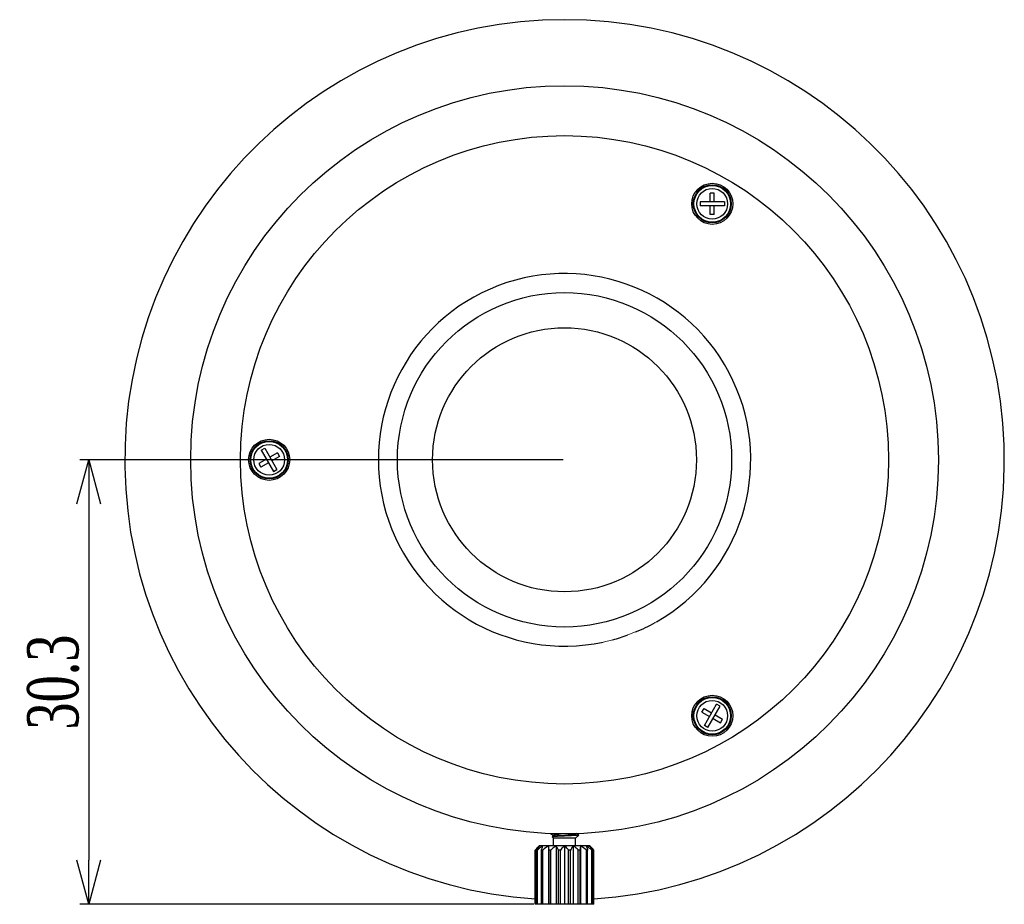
# Model space of a CAD drawing. Header units: millimetres. Extents: x 1711 to 1861, y 300 to 415.
# Tile 6 of 6: x 1793 to 1861, y 326 to 386. Entities that reach past the tile are written whole.
import ezdxf

# ---------------------------------------------------------------- set-up
doc = ezdxf.new("R2010")
doc.units = ezdxf.units.MM
doc.layers.get('0').update_dxf_attribs({"color": 50})
doc.layers.add('标注', color=7, linetype='Continuous', lineweight=9)
doc.styles.get("Standard").update_dxf_attribs({"font": 'times.ttf', "width": 0.7})
doc.dimstyles.new('ISO-25', dxfattribs={"dimtxt": 3.5, "dimasz": 3, "dimexe": 0.6, "dimexo": 0.1, "dimtad": 1, "dimdec": 3, "dimdsep": 46, "dimtxsty": 'Standard', "dimblk": 'OPEN30', "dimcen": 2.5, "dimadec": 3, "dimazin": 2, "dimtm": 1e-09, "dimtfac": 1, "dimtdec": 3, "dimtmove": 0, "dimatfit": 3, "dimldrblk": 'OPEN30', "dimfxl": 1, "dimtolj": 1, "dimarcsym": 0})

# ---------------------------------------------------------------- blocks, each defined once
blk = doc.blocks.new('_Open30')
at = {"color": 0, "linetype": 'ByBlock', "lineweight": -2}
for p, q in [((-1, 0.268), (0, 0)), ((0, 0), (-1, -0.268)), ((0, 0), (-1, 0))]:
    blk.add_line(p, q, dxfattribs=at)
blk = doc.blocks.new('*D10')
at = {"layer": 'Defpoints', "color": 0, "ltscale": 0.1, "transparency": 16777216}
for p in [(1830.529, 356.433), (1798.068, 326.133), (1828.53, 326.133)]:
    blk.add_point(p, dxfattribs=at)
at = {"layer": '标注', "color": 0, "lineweight": -2, "ltscale": 0.1, "transparency": 16777216}
for p, q in [((1830.429, 356.433), (1797.468, 356.433)), ((1798.068, 353.433), (1798.068, 329.133)), ((1828.43, 326.133), (1797.468, 326.133))]:
    blk.add_line(p, q, dxfattribs=at)
at = {"layer": '标注', "color": 0, "lineweight": -2, "ltscale": 0.1, "transparency": 16777216, "xscale": 3, "yscale": 3, "zscale": 3}
for p, rotation in [((1798.068, 356.433), 90), ((1798.068, 326.133), 270)]:
    blk.add_blockref('_Open30', p, dxfattribs=dict(at, rotation=rotation))
at = {"layer": '标注', "color": 0, "ltscale": 0.1, "transparency": 16777216, "insert": (1795.657, 341.283), "char_height": 3.5, "attachment_point": 5, "rotation": 90}
blk.add_mtext('\\A1;30.3', dxfattribs=at)

msp = doc.modelspace()

# ---------------------------------------------------------------- linework, layer by layer
at = {"color": 7}
for p, q in [((1840.4536, 374.0248), (1840.4536, 374.6135)), ((1840.7359, 374.6135), (1840.4536, 374.6135)), ((1840.7359, 374.0248), (1840.7359, 374.6135)), ((1839.7747, 374.0248), (1839.7747, 373.7484)), ((1841.4328, 374.0248), (1839.7747, 374.0248)), ((1841.4328, 373.7484), (1839.7747, 373.7484)), ((1840.4536, 373.1537), (1840.4536, 373.7484)), ((1840.7359, 373.1537), (1840.7359, 373.7484)), ((1841.4328, 374.0248), (1841.4328, 373.7484)), ((1840.7359, 373.1537), (1840.4536, 373.1537)), ((1809.842, 357.0806), (1810.0813, 357.2187)), ((1809.842, 357.0806), (1810.671, 355.6447)), ((1810.0813, 357.2187), (1810.9103, 355.7828)), ((1810.9448, 356.9126), (1810.4297, 356.6152)), ((1811.086, 356.6681), (1810.5709, 356.3707)), ((1810.9448, 356.9126), (1811.086, 356.6681)), ((1810.1904, 356.4771), (1809.6806, 356.1827)), ((1809.6806, 356.1827), (1809.8217, 355.9382)), ((1810.3316, 356.2325), (1809.8217, 355.9382)), ((1818.1695, 356.4332), (1818.1696, 356.4202)), ((1810.671, 355.6447), (1810.9103, 355.7828)), ((1839.9056, 339.2333), (1840.0467, 339.4778)), ((1839.9056, 339.2333), (1840.4206, 338.9359)), ((1840.0467, 339.4778), (1840.5618, 339.1804)), ((1840.0722, 338.3324), (1840.9012, 339.7683)), ((1840.3115, 338.1942), (1841.1405, 339.6302)), ((1841.1405, 339.6302), (1840.9012, 339.7683)), ((1840.6599, 338.7977), (1841.1698, 338.5034)), ((1840.8011, 339.0423), (1841.311, 338.7479)), ((1841.1698, 338.5034), (1841.311, 338.7479)), ((1840.3115, 338.1942), (1840.0722, 338.3324)), ((1829.5782, 330.9509), (1829.7453, 330.8538)), ((1829.7788, 330.6332), (1829.6872, 330.7247)), ((1829.7529, 330.7671), (1829.6891, 330.7299)), ((1829.7453, 330.8582), (1829.7453, 330.7626)), ((1831.2788, 330.6332), (1829.7788, 330.6332)), ((1829.7788, 330.1332), (1829.7788, 330.6332)), ((1831.2788, 330.6332), (1831.4971, 330.8515)), ((1831.2788, 330.1332), (1831.2788, 330.6332)), ((1831.4954, 330.8561), (1831.3123, 330.9626)), ((1831.3123, 330.9582), (1831.3123, 330.9626)), ((1828.8288, 330.1332), (1828.5288, 329.8332)), ((1828.5299, 329.8332), (1828.5288, 329.8332)), ((1828.5288, 326.1332), (1828.5288, 329.8332)), ((1828.5299, 326.1332), (1828.5299, 329.8332)), ((1828.6737, 329.8332), (1828.6272, 329.8332)), ((1828.6272, 326.1332), (1828.6272, 329.8332)), ((1828.6737, 326.1332), (1828.6737, 329.8332)), ((1828.8287, 330.1332), (1832.2288, 330.1332)), ((1829.0412, 329.8332), (1828.9539, 329.8332)), ((1828.9539, 326.1332), (1828.9539, 329.8332)), ((1829.0412, 326.1332), (1829.0412, 329.8332)), ((1829.436, 330.1332), (1829.436, 326.1332)), ((1829.5881, 329.8332), (1829.4706, 329.8332)), ((1829.4706, 326.1332), (1829.4706, 329.8332)), ((1829.5881, 326.1332), (1829.5881, 329.8332)), ((1829.9473, 330.1332), (1829.9473, 326.1332)), ((1830.2485, 329.8332), (1830.1148, 329.8332)), ((1830.1148, 326.1332), (1830.1148, 329.8332)), ((1830.2485, 326.1332), (1830.2485, 329.8332)), ((1830.5288, 330.1332), (1830.5288, 326.1332)), ((1830.9427, 329.8332), (1830.809, 329.8332)), ((1830.809, 326.1332), (1830.809, 329.8332)), ((1830.9427, 326.1332), (1830.9427, 329.8332)), ((1831.1102, 330.1332), (1831.1102, 326.1332)), ((1831.5869, 329.8332), (1831.4694, 329.8332)), ((1831.4694, 326.1332), (1831.4694, 329.8332)), ((1831.5869, 326.1332), (1831.5869, 329.8332)), ((1831.6215, 330.1332), (1831.6215, 326.1332)), ((1832.1036, 329.8332), (1832.0163, 329.8332)), ((1832.0163, 326.1332), (1832.0163, 329.8332)), ((1832.1036, 326.1332), (1832.1036, 329.8332)), ((1832.2288, 330.1332), (1832.5288, 329.8332)), ((1832.4303, 329.8332), (1832.3838, 329.8332)), ((1832.3838, 326.1332), (1832.3838, 329.8332)), ((1832.4303, 326.1332), (1832.4303, 329.8332)), ((1832.5288, 329.8332), (1832.5276, 329.8332)), ((1832.5276, 326.1332), (1832.5276, 329.8332)), ((1832.5288, 326.1332), (1832.5288, 329.8332)), ((1832.5288, 326.1332), (1828.5288, 326.1332))]:
    msp.add_line(p, q, dxfattribs=at)
at = {"color": 0}
for radius in [25.5, 22.1]:
    msp.add_circle((1830.5288, 356.4332), radius, dxfattribs=at)
at = {"color": 7}
for centre, radius in [((1840.6038, 373.8836), 1.4), ((1840.6038, 373.8836), 1.3), ((1840.6038, 373.8836), 1.25), ((1840.6038, 373.8836), 1.05), ((1830.5288, 356.4332), 11.4), ((1830.5288, 356.4332), 9), ((1810.3788, 356.4332), 1.4), ((1810.3788, 356.4332), 1.3), ((1810.3788, 356.4332), 1.25), ((1810.3788, 356.4332), 1.05), ((1840.6038, 338.9828), 1.4), ((1840.6038, 338.9828), 1.3), ((1840.6038, 338.9828), 1.25), ((1840.6038, 338.9828), 1.05)]:
    msp.add_circle(centre, radius, dxfattribs=at)
at = {"color": 0}
msp.add_arc((1830.5288, 356.4332), 30, 273.82269, 266.17731, dxfattribs=at)
at = {"color": 7}
for centre, radius, start, end in [((1830.5288, 356.4332), 12.7, 299.619712, 281.999563), ((1830.5288, 356.4332), 12.7, 292.457535, 299.113372), ((1830.5288, 356.4332), 12.7, 285.029315, 289.887705), ((1832.3994, 327.2578), 4.5644, 140.952963, 141.153077), ((1851.8918, 327.6471), 20.4222, 173.007772, 173.85501), ((1828.6581, 327.2578), 4.5644, 38.846958, 39.047037)]:
    msp.add_arc(centre, radius, start, end, dxfattribs=at)
for points, knots in [([(1829.6891, 330.7299), (1829.6885, 330.7296), (1829.6874, 330.7289), (1829.6863, 330.7275), (1829.6862, 330.7259), (1829.6869, 330.7251), (1829.6873, 330.7247)], [0, 0, 0, 0, 0.3317761, 0.5696326, 0.7650882, 1, 1, 1, 1]), ([(1830.5288, 330.7881), (1830.4766, 330.7858), (1830.3744, 330.7812), (1830.2256, 330.7742), (1830.0876, 330.7672), (1829.9649, 330.7601), (1829.8739, 330.7539), (1829.8119, 330.7488), (1829.7743, 330.7452), (1829.7432, 330.7416), (1829.7188, 330.738), (1829.7015, 330.7345), (1829.6922, 330.7317), (1829.6891, 330.7299)], [0, 0, 0, 0, 0.1857954, 0.3644218, 0.5302164, 0.6778279, 0.8023577, 0.8546163, 0.8995826, 0.9368636, 0.9661409, 0.9871952, 1, 1, 1, 1]), ([(1829.7453, 330.8582), (1829.7453, 330.8605), (1829.7482, 330.8642), (1829.7533, 330.8675), (1829.7624, 330.8719), (1829.778, 330.8769), (1829.8018, 330.8828), (1829.8318, 330.8886), (1829.8838, 330.897), (1829.9623, 330.9071), (1830.0708, 330.9187), (1830.1678, 330.9278), (1830.2283, 330.9332), (1830.2468, 330.9348)], [0, 0, 0, 0, 0.00437088, 0.00769048, 0.01194232, 0.02340844, 0.03890069, 0.0583556, 0.08164861, 0.1389617, 0.20893415, 0.28916357, 0.32441197, 0.32441197, 0.32441197, 0.32441197]), ([(1829.7529, 330.7671), (1829.7572, 330.7696), (1829.7685, 330.7741), (1829.7889, 330.7798), (1829.8157, 330.7856), (1829.8637, 330.7941), (1829.9377, 330.8042), (1830.0414, 330.8158), (1830.1623, 330.8274), (1830.296, 330.8391), (1830.4378, 330.8508), (1830.5828, 330.8626), (1830.726, 330.8743), (1830.8622, 330.886), (1830.9867, 330.8977), (1831.0952, 330.9093), (1831.1738, 330.9194), (1831.2257, 330.9278), (1831.2558, 330.9336), (1831.2795, 330.9395), (1831.2951, 330.9445), (1831.3042, 330.9489), (1831.3093, 330.9522), (1831.3123, 330.9559), (1831.3123, 330.9582)], [0, 0, 0, 0, 0.009439, 0.0228813, 0.0403281, 0.0616872, 0.1154472, 0.182405, 0.260272, 0.3463536, 0.4376569, 0.5310008, 0.6231311, 0.7108369, 0.7910664, 0.8610388, 0.9183517, 0.9416443, 0.9610993, 0.976592, 0.9880574, 0.99231, 0.9956297, 1, 1, 1, 1]), ([(1831.4971, 330.8515), (1831.4962, 330.8507), (1831.4935, 330.8492), (1831.4883, 330.8474), (1831.4808, 330.8455), (1831.4668, 330.8427), (1831.4438, 330.8394), (1831.41, 330.8357), (1831.3682, 330.8318), (1831.3186, 330.828), (1831.2618, 330.8241), (1831.173, 330.8186), (1831.0483, 330.8119), (1830.8856, 330.8041), (1830.7103, 330.7962), (1830.5899, 330.7908), (1830.5288, 330.7881)], [0, 0, 0, 0, 0.0036641, 0.009353, 0.0171861, 0.0271923, 0.0537097, 0.0887903, 0.1321622, 0.1834784, 0.2422846, 0.3080643, 0.4580687, 0.6278908, 0.810953, 1, 1, 1, 1]), ([(1831.4954, 330.8561), (1831.4964, 330.8555), (1831.4978, 330.8546), (1831.4979, 330.8525), (1831.4974, 330.8518), (1831.4971, 330.8515)], [0, 0, 0, 0, 0.5674424, 0.7643088, 1, 1, 1, 1]), ([(1828.8546, 330.1332), (1828.8268, 330.1092), (1828.7163, 330.0118), (1828.6091, 329.9105), (1828.5299, 329.8332)], [0, 0, 0, 0, 0.2488631, 1, 1, 1, 1]), ([(1828.6272, 329.8332), (1828.645, 329.8579), (1828.7155, 329.9552), (1828.7882, 330.0509), (1828.8446, 330.1208)], [0, 0, 0, 0, 0.2527723, 1, 1, 1, 1]), ([(1829.0565, 330.1332), (1829.0238, 330.1093), (1828.894, 330.0122), (1828.7674, 329.9107), (1828.6737, 329.8332)], [0, 0, 0, 0, 0.2498181, 1, 1, 1, 1]), ([(1828.9539, 329.8332), (1828.9623, 329.8589), (1828.9951, 329.9594), (1829.0295, 330.0593), (1829.0565, 330.1332)], [0, 0, 0, 0, 0.2557184, 1, 1, 1, 1]), ([(1829.4706, 329.8332), (1829.4678, 329.8589), (1829.4567, 329.9589), (1829.4452, 330.0589), (1829.436, 330.1332)], [0, 0, 0, 0, 0.2566938, 1, 1, 1, 1]), ([(1829.9473, 330.1332), (1829.9166, 330.1093), (1829.7946, 330.012), (1829.6759, 329.9107), (1829.5881, 329.8332)], [0, 0, 0, 0, 0.2494554, 1, 1, 1, 1]), ([(1830.1148, 329.8332), (1830.1012, 329.859), (1830.0472, 329.96), (1829.9911, 330.0599), (1829.9473, 330.1332)], [0, 0, 0, 0, 0.2542981, 1, 1, 1, 1]), ([(1830.5288, 330.1332), (1830.5048, 330.1092), (1830.409, 330.0114), (1830.3167, 329.9103), (1830.2485, 329.8332)], [0, 0, 0, 0, 0.247986, 1, 1, 1, 1]), ([(1830.809, 329.8332), (1830.7862, 329.859), (1830.6949, 329.961), (1830.6012, 330.0608), (1830.5288, 330.1332)], [0, 0, 0, 0, 0.2518471, 1, 1, 1, 1]), ([(1831.1102, 330.1332), (1831.0958, 330.1091), (1831.0379, 330.0102), (1830.9831, 329.9096), (1830.9427, 329.8332)], [0, 0, 0, 0, 0.2452442, 1, 1, 1, 1]), ([(1831.4694, 329.8332), (1831.4401, 329.8591), (1831.3225, 329.9616), (1831.2024, 330.0613), (1831.1102, 330.1332)], [0, 0, 0, 0, 0.2505194, 1, 1, 1, 1]), ([(1832.001, 330.1332), (1832.0098, 330.109), (1832.0455, 330.0095), (1832.079, 329.9093), (1832.1036, 329.8332)], [0, 0, 0, 0, 0.2436379, 1, 1, 1, 1]), ([(1832.3838, 329.8332), (1832.3526, 329.8591), (1832.2271, 329.9617), (1832.0991, 330.0614), (1832.001, 330.1332)], [0, 0, 0, 0, 0.2501902, 1, 1, 1, 1]), ([(1832.5276, 329.8332), (1832.5011, 329.859), (1832.3951, 329.9614), (1832.2865, 330.0611), (1832.2029, 330.1332)], [0, 0, 0, 0, 0.2510558, 1, 1, 1, 1]), ([(1832.2129, 330.1208), (1832.2316, 330.0977), (1832.306, 330.0034), (1832.3775, 329.9067), (1832.4303, 329.8332)], [0, 0, 0, 0, 0.2469663, 1, 1, 1, 1])]:
    msp.add_open_spline(points, degree=3, knots=knots, dxfattribs=at)
for points in [[(1829.436, 330.1332), (1829.3012, 330.0375), (1829.1701, 329.9366), (1829.0412, 329.8332)], [(1832.0163, 329.8332), (1831.8874, 329.9366), (1831.7563, 330.0375), (1831.6215, 330.1332)]]:
    msp.add_open_spline(points, degree=3, dxfattribs=at)
at = {"layer": '标注', "color": 0, "ltscale": 0.1}
for p, q in [((1836.7078, 345.3377), (1836.8056, 345.3928)), ((1834.849, 344.4906), (1835.3801, 344.6963)), ((1833.1691, 344.0107), (1833.822, 344.1676))]:
    msp.add_line(p, q, dxfattribs=at)

# ---------------------------------------------------------------- dimensions: what is measured, and where the dimension line sits
at = {"layer": '标注', "ltscale": 0.1}
dim = msp.add_linear_dim(base=(1798.0676, 326.1332), p1=(1830.5288, 356.4332), p2=(1828.5299, 326.1332), angle=90, dimstyle='ISO-25', dxfattribs=at)
dim.commit()
dim.dimension.update_dxf_attribs({"geometry": '*D10', "text_midpoint": (1795.6573, 341.2832)})

doc.saveas('drawing.dxf')
